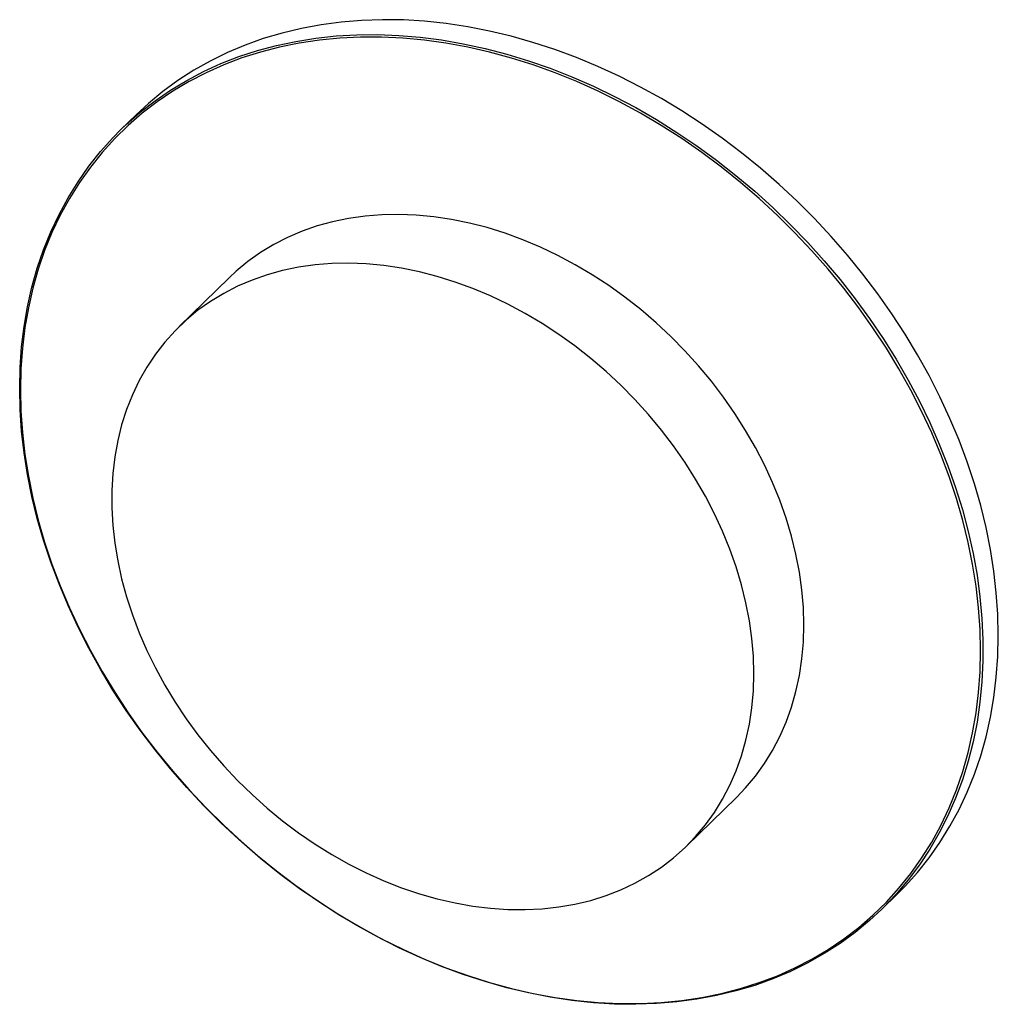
# Paper-space layout '_Trimétrica' of a CAD drawing. Header units: millimetres. Extents: x -295 to -26, y -259 to 12.
import ezdxf

# ---------------------------------------------------------------- set-up
doc = ezdxf.new("R2010")
doc.units = ezdxf.units.MM

psp = doc.layouts.new('_Trimétrica')

# ---------------------------------------------------------------- linework, layer by layer
at = {"color": 7, "linetype": 'Continuous', "lineweight": 25}
for p, q in [((-263.39, -13.83), (-267.59, -17.93)), ((-237.8, -58.73), (-251.57, -72.16)), ((-111.87, -215.29), (-98.1, -201.85)), ((-58.05, -232.62), (-53.84, -228.52))]:
    psp.add_line(p, q, dxfattribs=at)
at = {"color": 7, "linetype": 'Continuous', "lineweight": 25, "flags": 128}
for points in [[(-25.95, -157.23), (-26.09, -151.39), (-26.5, -145.48), (-27.17, -139.52), (-28.12, -133.52), (-29.33, -127.5), (-30.8, -121.47), (-32.54, -115.43), (-34.53, -109.41), (-36.78, -103.41), (-39.28, -97.45), (-42.02, -91.54), (-45, -85.68), (-48.21, -79.9), (-51.64, -74.21), (-55.3, -68.61), (-59.16, -63.11), (-63.23, -57.74), (-67.5, -52.49), (-71.95, -47.39), (-76.57, -42.44), (-81.37, -37.64), (-86.32, -33.02), (-91.42, -28.58), (-96.66, -24.33), (-102.02, -20.27), (-107.5, -16.42), (-113.09, -12.79), (-118.76, -9.37), (-124.52, -6.19), (-130.35, -3.24), (-136.24, -0.53), (-142.17, 1.93), (-148.13, 4.15), (-154.12, 6.1), (-160.12, 7.8), (-166.11, 9.23), (-172.09, 10.39), (-178.04, 11.29), (-183.95, 11.92), (-189.8, 12.27), (-195.6, 12.35), (-201.32, 12.16), (-206.95, 11.7), (-212.48, 10.96), (-217.91, 9.96), (-223.21, 8.68), (-228.38, 7.14), (-233.41, 5.34), (-238.28, 3.28), (-242.99, 0.97), (-247.53, -1.59), (-251.89, -4.4), (-256.06, -7.45), (-260.03, -10.72), (-263.39, -13.83)], [(-295.27, -89.57), (-295.13, -95.44), (-294.72, -101.37), (-294.04, -107.35), (-293.08, -113.37), (-291.86, -119.42), (-290.37, -125.48), (-288.61, -131.53), (-286.6, -137.58), (-284.32, -143.6), (-281.8, -149.58), (-279.03, -155.51), (-276.02, -161.38), (-272.78, -167.18), (-269.31, -172.89), (-265.62, -178.5), (-261.71, -184), (-257.6, -189.38), (-253.3, -194.63), (-248.81, -199.74), (-244.14, -204.69), (-239.3, -209.47), (-234.3, -214.09), (-229.16, -218.52), (-223.88, -222.75), (-218.47, -226.79), (-212.95, -230.61), (-207.33, -234.22), (-201.61, -237.6), (-195.82, -240.75), (-189.95, -243.66), (-184.03, -246.33), (-178.07, -248.74), (-172.07, -250.9), (-166.06, -252.8), (-160.04, -254.44), (-154.03, -255.81), (-148.03, -256.9), (-142.07, -257.73), (-136.15, -258.28), (-130.28, -258.56), (-124.49, -258.56), (-118.77, -258.29), (-113.15, -257.74), (-107.63, -256.91), (-102.22, -255.82), (-96.94, -254.45), (-91.8, -252.82), (-86.8, -250.92), (-81.96, -248.76), (-77.29, -246.35), (-72.8, -243.69), (-68.5, -240.78), (-64.39, -237.63), (-60.49, -234.25), (-56.79, -230.65), (-53.32, -226.82), (-50.08, -222.79), (-47.07, -218.56), (-44.3, -214.13), (-41.78, -209.52), (-39.5, -204.73), (-37.49, -199.78), (-35.73, -194.68), (-34.24, -189.43), (-33.02, -184.06), (-32.06, -178.55), (-31.38, -172.94), (-30.97, -167.24), (-30.83, -161.44), (-30.97, -155.57), (-31.38, -149.64), (-32.06, -143.66), (-33.02, -137.64), (-34.24, -131.59), (-35.73, -125.53), (-37.49, -119.48), (-39.5, -113.43), (-41.78, -107.41), (-44.3, -101.43), (-47.07, -95.5), (-50.08, -89.63), (-53.32, -83.83), (-56.79, -78.12), (-60.49, -72.51), (-64.39, -67.01), (-68.5, -61.63), (-72.8, -56.38), (-77.29, -51.27), (-81.96, -46.32), (-86.8, -41.54), (-91.8, -36.92), (-96.94, -32.49), (-102.22, -28.26), (-107.63, -24.22), (-113.15, -20.4), (-118.77, -16.79), (-124.49, -13.41), (-130.28, -10.26), (-136.15, -7.35), (-142.07, -4.68), (-148.03, -2.27), (-154.03, -0.11), (-160.04, 1.79), (-166.06, 3.43), (-172.07, 4.79), (-178.07, 5.89), (-184.03, 6.72), (-189.95, 7.27), (-195.82, 7.55), (-201.61, 7.55), (-207.33, 7.28), (-212.95, 6.73), (-218.47, 5.9), (-223.88, 4.81), (-229.16, 3.44), (-234.3, 1.81), (-239.3, -0.09), (-244.14, -2.25), (-248.81, -4.66), (-253.3, -7.32), (-257.6, -10.23), (-261.71, -13.38), (-265.62, -16.76), (-269.31, -20.36), (-272.78, -24.19), (-276.02, -28.22), (-279.03, -32.45), (-281.8, -36.88), (-284.32, -41.49), (-286.6, -46.28), (-288.61, -51.23), (-290.37, -56.33), (-291.86, -61.58), (-293.08, -66.96), (-294.04, -72.46), (-294.72, -78.07), (-295.13, -83.78), (-295.27, -89.57)], [(-295.48, -89.22), (-295.34, -83.45), (-294.94, -77.76), (-294.26, -72.17), (-293.32, -66.69), (-292.11, -61.33), (-290.63, -56.1), (-288.89, -51), (-286.9, -46.07), (-284.65, -41.29), (-282.16, -36.68), (-279.42, -32.26), (-276.44, -28.03), (-273.23, -23.99), (-269.79, -20.16), (-267.59, -17.93)], [(-79.51, -154.32), (-79.65, -149.52), (-80.06, -144.66), (-80.74, -139.76), (-81.69, -134.83), (-82.9, -129.88), (-84.39, -124.93), (-86.12, -120), (-88.12, -115.1), (-90.35, -110.25), (-92.83, -105.46), (-95.54, -100.75), (-98.48, -96.13), (-101.63, -91.61), (-104.98, -87.21), (-108.53, -82.95), (-112.26, -78.83), (-116.16, -74.88), (-120.23, -71.09), (-124.44, -67.49), (-128.79, -64.08), (-133.26, -60.87), (-137.83, -57.88), (-142.5, -55.12), (-147.24, -52.58), (-152.05, -50.29), (-156.91, -48.24), (-161.81, -46.45), (-166.72, -44.91), (-171.64, -43.64), (-176.54, -42.64), (-181.42, -41.91), (-186.26, -41.45), (-191.04, -41.27), (-195.75, -41.36), (-200.37, -41.73), (-204.89, -42.37), (-209.3, -43.28), (-213.58, -44.46), (-217.72, -45.91), (-221.71, -47.61), (-225.53, -49.58), (-229.17, -51.79), (-232.62, -54.24), (-235.88, -56.93), (-237.8, -58.73)], [(-93.28, -167.76), (-93.41, -162.96), (-93.82, -158.1), (-94.5, -153.2), (-95.45, -148.26), (-96.67, -143.31), (-98.15, -138.37), (-99.89, -133.44), (-101.88, -128.54), (-104.12, -123.69), (-106.6, -118.9), (-109.31, -114.19), (-112.24, -109.56), (-115.39, -105.05), (-118.75, -100.65), (-122.3, -96.39), (-126.03, -92.27), (-129.93, -88.31), (-134, -84.53), (-138.21, -80.92), (-142.56, -77.51), (-147.02, -74.31), (-151.6, -71.32), (-156.27, -68.55), (-161.01, -66.02), (-165.82, -63.72), (-170.68, -61.68), (-175.58, -59.89), (-180.49, -58.35), (-185.41, -57.08), (-190.31, -56.08), (-195.19, -55.35), (-200.03, -54.89), (-204.81, -54.71), (-209.52, -54.8), (-214.14, -55.16), (-218.66, -55.8), (-223.07, -56.72), (-227.35, -57.9), (-231.49, -59.34), (-235.48, -61.05), (-239.3, -63.01), (-242.94, -65.23), (-246.39, -67.68), (-249.64, -70.37), (-252.69, -73.29), (-255.51, -76.42), (-258.11, -79.76), (-260.46, -83.3), (-262.58, -87.03), (-264.45, -90.93), (-266.06, -95), (-267.41, -99.21), (-268.49, -103.57), (-269.31, -108.04), (-269.85, -112.63), (-270.13, -117.32), (-270.13, -122.08), (-269.85, -126.91), (-269.31, -131.8), (-268.49, -136.72), (-267.41, -141.66), (-266.06, -146.61), (-264.45, -151.55), (-262.58, -156.47), (-260.46, -161.34), (-258.11, -166.17), (-255.51, -170.92), (-252.69, -175.59), (-249.64, -180.16), (-246.39, -184.62), (-242.94, -188.95), (-239.3, -193.14), (-235.48, -197.18), (-231.49, -201.05), (-227.35, -204.75), (-223.07, -208.26), (-218.66, -211.57), (-214.14, -214.66), (-209.52, -217.54), (-204.81, -220.2), (-200.03, -222.61), (-195.19, -224.78), (-190.31, -226.7), (-185.41, -228.37), (-180.49, -229.77), (-175.58, -230.9), (-170.68, -231.77), (-165.82, -232.37), (-161.01, -232.69), (-156.27, -232.73), (-151.6, -232.5), (-147.02, -232), (-142.56, -231.22), (-138.21, -230.18), (-134, -228.86), (-129.93, -227.29), (-126.03, -225.45), (-122.3, -223.36), (-118.75, -221.03), (-115.39, -218.45), (-112.24, -215.65), (-109.31, -212.62), (-106.6, -209.38), (-104.12, -205.94), (-101.88, -202.31), (-99.89, -198.49), (-98.15, -194.51), (-96.67, -190.36), (-95.45, -186.08), (-94.5, -181.66), (-93.82, -177.13), (-93.41, -172.49), (-93.28, -167.76)], [(-58.05, -232.62), (-61.41, -235.73), (-65.37, -239.01), (-69.54, -242.06), (-73.9, -244.86), (-78.44, -247.43), (-83.15, -249.74), (-88.03, -251.8), (-93.05, -253.6), (-98.22, -255.14), (-103.53, -256.41), (-108.95, -257.42), (-114.48, -258.15), (-120.11, -258.62), (-125.83, -258.81), (-131.63, -258.73), (-137.49, -258.37), (-143.4, -257.75), (-149.35, -256.85), (-155.32, -255.68), (-161.32, -254.25), (-167.31, -252.56), (-173.3, -250.6), (-179.27, -248.39), (-185.2, -245.93), (-191.08, -243.22), (-196.91, -240.27), (-202.67, -237.08), (-208.35, -233.67), (-213.93, -230.03), (-219.41, -226.19), (-224.77, -222.13), (-230.01, -217.88), (-235.11, -213.44), (-240.06, -208.81), (-244.86, -204.02), (-249.49, -199.07), (-253.94, -193.96), (-258.2, -188.72), (-262.27, -183.34), (-266.13, -177.85), (-269.79, -172.25), (-273.23, -166.55), (-276.44, -160.77), (-279.42, -154.92), (-282.16, -149), (-284.65, -143.04), (-286.9, -137.04), (-288.89, -131.02), (-290.63, -124.99), (-292.11, -118.95), (-293.32, -112.93), (-294.26, -106.94), (-294.94, -100.98), (-295.34, -95.07), (-295.48, -89.22)], [(-98.1, -201.85), (-95.54, -199.19), (-92.83, -195.95), (-90.35, -192.5), (-88.12, -188.87), (-86.12, -185.05), (-84.39, -181.07), (-82.9, -176.93), (-81.69, -172.64), (-80.74, -168.22), (-80.06, -163.69), (-79.65, -159.05), (-79.51, -154.32)], [(-53.84, -228.52), (-51.64, -226.29), (-48.21, -222.47), (-45, -218.43), (-42.02, -214.2), (-39.28, -209.77), (-36.78, -205.17), (-34.53, -200.39), (-32.54, -195.45), (-30.8, -190.36), (-29.33, -185.13), (-28.12, -179.77), (-27.17, -174.28), (-26.5, -168.69), (-26.09, -163.01), (-25.95, -157.23)]]:
    psp.add_lwpolyline(points, dxfattribs=at)
at = {"color": 8, "linetype": 'Continuous', "lineweight": 25, "flags": 128}
psp.add_lwpolyline([(-267.59, -17.93), (-266.13, -16.55), (-262.27, -13.16), (-258.2, -9.99), (-253.94, -7.07), (-249.49, -4.38), (-244.86, -1.94), (-240.06, 0.25), (-235.11, 2.18), (-230.01, 3.85), (-224.77, 5.25), (-219.41, 6.39), (-213.93, 7.26), (-208.35, 7.86), (-202.67, 8.19), (-196.91, 8.24), (-191.08, 8.03), (-185.2, 7.54), (-179.27, 6.78), (-173.3, 5.74), (-167.31, 4.45), (-161.32, 2.88), (-155.32, 1.06), (-149.35, -1.03), (-143.4, -3.37), (-137.49, -5.95), (-131.63, -8.78), (-125.83, -11.85), (-120.11, -15.15), (-114.48, -18.68), (-108.95, -22.42), (-103.53, -26.37), (-98.22, -30.53), (-93.05, -34.88), (-88.03, -39.41), (-83.15, -44.12), (-78.44, -48.99), (-73.9, -54.02), (-69.54, -59.2), (-65.37, -64.51), (-61.41, -69.95), (-57.64, -75.49), (-54.1, -81.14), (-50.77, -86.88), (-47.68, -92.7), (-44.82, -98.59), (-42.2, -104.53), (-39.83, -110.51), (-37.71, -116.52), (-35.84, -122.55), (-34.23, -128.59), (-32.89, -134.62), (-31.81, -140.63), (-31, -146.6), (-30.46, -152.54), (-30.19, -158.42), (-30.19, -164.23), (-30.46, -169.96), (-31, -175.6), (-31.81, -181.14), (-32.89, -186.56), (-34.23, -191.86), (-35.84, -197.02), (-37.71, -202.04), (-39.83, -206.9), (-42.2, -211.59), (-44.82, -216.11), (-47.68, -220.44), (-50.77, -224.57), (-54.1, -228.51), (-57.64, -232.23), (-58.05, -232.62)], dxfattribs=at)

doc.saveas('drawing.dxf')
